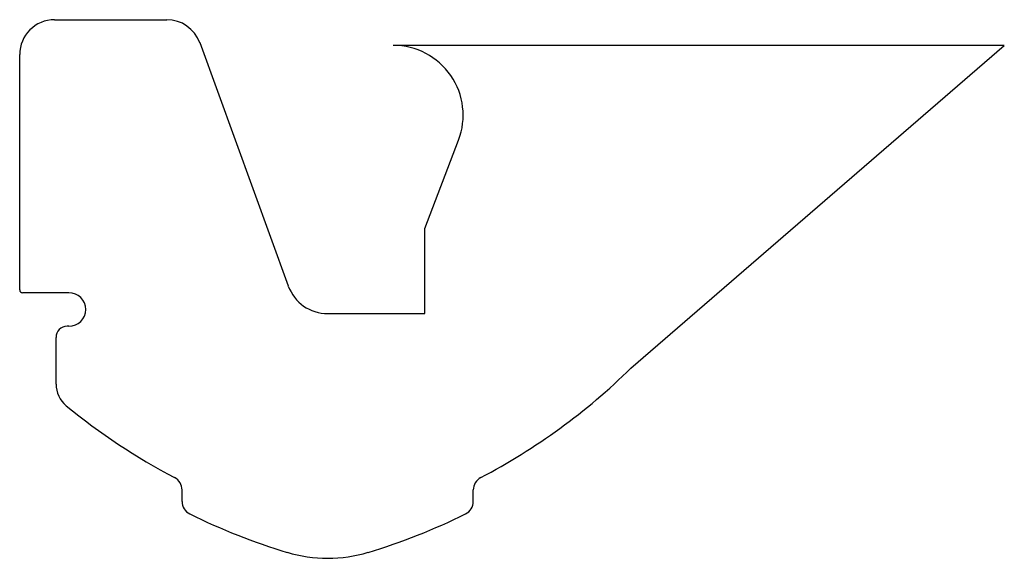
# Model space of a CAD drawing. Extents: x -31.56 to -29.8, y 48.19 to 49.15.
import ezdxf

# ---------------------------------------------------------------- set-up
doc = ezdxf.new("R2010")
doc.units = 0
doc.header["$LTSCALE"] = 1.5
doc.header["$MEASUREMENT"] = 0
doc.layers.add('HULL_INSET', color=4, linetype='CONTINUOUS')

msp = doc.modelspace()

# ---------------------------------------------------------------- linework, layer by layer
at = {"layer": 'HULL_INSET'}
for p, q in [((-31.4961, 49.1535), (-31.2952, 49.1535)), ((-31.2364, 49.1124), (-31.0779, 48.6769)), ((-31.5586, 48.6698), (-31.5586, 49.091)), ((-29.7966, 49.1075), (-30.89, 49.1075)), ((-30.4647, 48.5297), (-29.7966, 49.1075)), ((-30.8336, 48.7795), (-30.7732, 48.938)), ((-30.8336, 48.6275), (-30.8336, 48.7795)), ((-31.4786, 48.6648), (-31.5536, 48.6648)), ((-31.4705, 48.6648), (-31.4786, 48.6648)), ((-31.4405, 48.6348), (-31.4405, 48.6348)), ((-31.0074, 48.6275), (-30.8336, 48.6275)), ((-31.4705, 48.6048), (-31.4736, 48.6048)), ((-31.4936, 48.5013), (-31.4936, 48.5848)), ((-31.268, 48.2914), (-31.268, 48.3119)), ((-30.7468, 48.2914), (-30.7468, 48.3119))]:
    msp.add_line(p, q, dxfattribs=at)
for centre, radius, start, end in [((-31.4961, 49.091), 0.0625, 90, 180), ((-31.2952, 49.091), 0.0625, 20, 90), ((-30.89, 48.9825), 0.125, 339.1383, 90), ((-31.5536, 48.6698), 0.005, 180, 270), ((-31.0074, 48.7025), 0.075, 200, 270), ((-31.4705, 48.6348), 0.03, 0, 90), ((-31.4705, 48.6348), 0.03, 270, 0), ((-31.4736, 48.5848), 0.02, 90, 180), ((-31.2676, 49.3499), 1.1478, 297.7371, 314.39), ((-31.4436, 48.5013), 0.05, 180, 230.6231), ((-30.7472, 49.3499), 1.1478, 230.6231, 242.2629), ((-31.293, 48.3119), 0.025, 0, 62.2629), ((-30.7218, 48.3119), 0.025, 117.7371, 180), ((-31.243, 48.2914), 0.025, 180, 243.7935), ((-30.7718, 48.2914), 0.025, 296.2065, 0), ((-30.7472, 49.2987), 1.1478, 243.7935, 253.1507), ((-31.2676, 49.2987), 1.1478, 286.8493, 296.2065), ((-31.0074, 48.4395), 0.25, 253.1507, 286.8493)]:
    msp.add_arc(centre, radius, start, end, dxfattribs=at)

doc.saveas('drawing.dxf')
